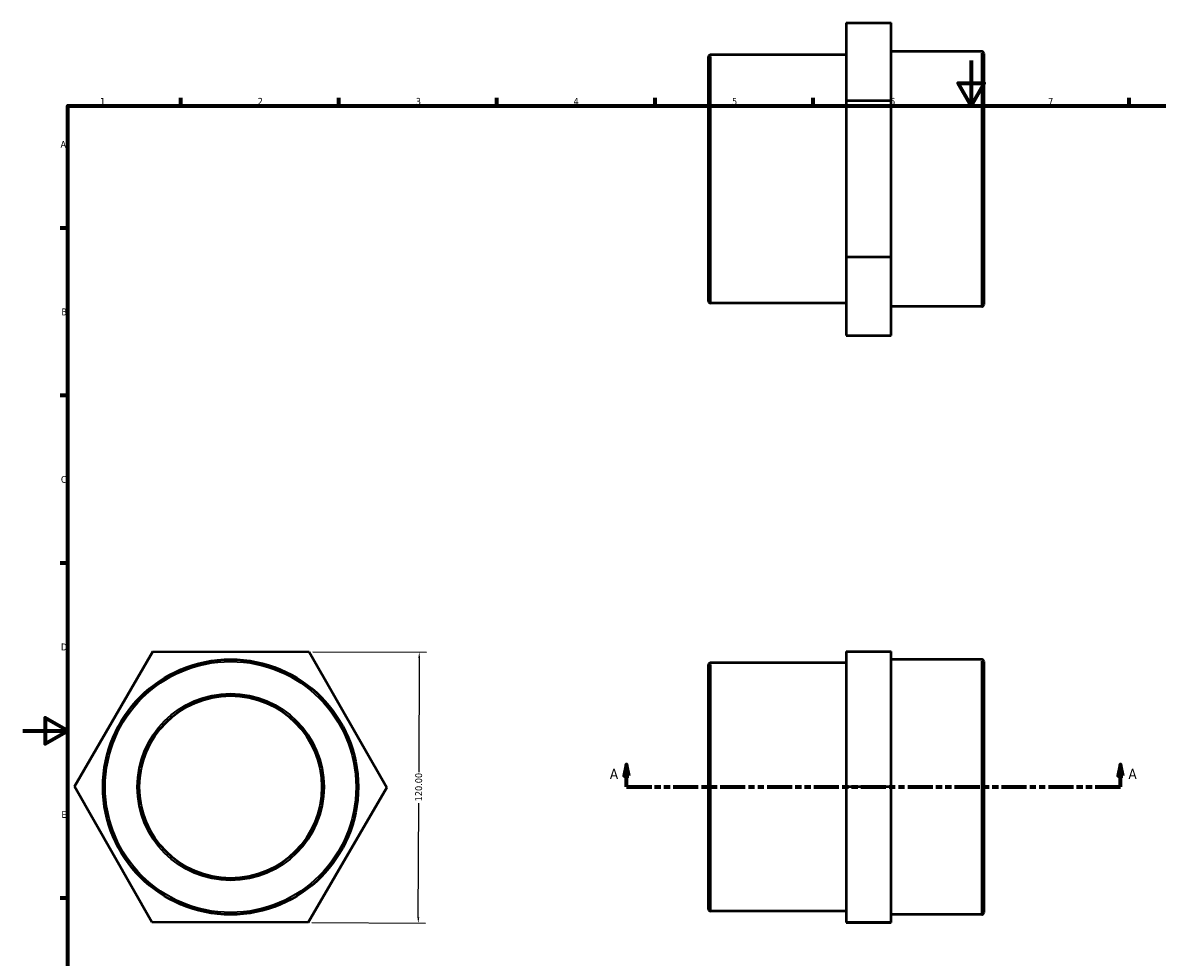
# Model space of a CAD drawing. Header units: millimetres. Extents: x 0 to 905, y -236 to 611.
# Tile 2 of 3: x 0 to 503, y 197 to 611. Entities that reach past the tile are written whole.
import ezdxf

# ---------------------------------------------------------------- set-up
doc = ezdxf.new("R2010")
doc.units = ezdxf.units.MM
doc.linetypes.add('DOUBLE_DASH_CHAIN', pattern=[1.2403, 0.6614, -0.0827, 0.1654, -0.0827, 0.1654, -0.0827])
for name, color, linetype, lineweight in [('Border (ANSI)', 7, 'Continuous', 70), ('Dimension (ANSI)', 7, 'Continuous', 25), ('Section Line (ANSI)', 7, 'DOUBLE_DASH_CHAIN', 70), ('Visible (ANSI)', 7, 'Continuous', 50), ('Visible Narrow (ANSI)', 7, 'Continuous', 35)]:
    doc.layers.add(name, color=color, linetype=linetype, lineweight=lineweight)
doc.styles.add('Label Text (ANSI)', font='tahoma.ttf')
doc.styles.add('Note Text (ANSI)', font='tahoma.ttf')
doc.dimstyles.new('Default - mm (ANSI)', dxfattribs={"dimtxt": 3.048, "dimasz": 2.5, "dimexe": 3.175, "dimexo": 1.6002, "dimgap": 0.8, "dimtad": 0, "dimtoh": 1, "dimrnd": 1e-08, "dimzin": 4, "dimdsep": 46, "dimtxsty": 'Note Text (ANSI)', "dimcen": 0.09, "dimdle": 10, "dimclrd": 256, "dimclre": 256, "dimclrt": 256, "dimadec": 1, "dimazin": 1, "dimtfac": 1, "dimtofl": 0, "dimtmove": 0, "dimatfit": 3, "dimfxl": 1, "dimtolj": 1, "dimtzin": 4, "dimlwd": -1, "dimlwe": -1, "dimarcsym": 0})

# ---------------------------------------------------------------- blocks, each defined once
blk = doc.blocks.new('Borders Default Border')
at = {"layer": 'Border (ANSI)'}
for p, q in [((70.08, 574), (70.08, 577.45)), ((140.17, 574), (140.17, 577.45)), ((210.25, 574), (210.25, 577.45)), ((280.33, 574), (280.33, 577.45)), ((350.42, 574), (350.42, 577.45)), ((490.58, 574), (490.58, 577.45)), ((20, 519.75), (16.55, 519.75)), ((20, 445.5), (16.55, 445.5)), ((20, 371.25), (16.55, 371.25)), ((20, 222.75), (16.55, 222.75))]:
    blk.add_line(p, q, dxfattribs=at)
at = {"layer": 'Border (ANSI)', "flags": 128}
for points in [[(420.5, 594), (420.5, 574), (414.73, 584), (426.27, 584), (420.5, 574)], [(20, 20), (20, 574), (821, 574), (821, 20), (20, 20)], [(0, 297), (20, 297), (10, 302.77), (10, 291.23), (20, 297)]]:
    blk.add_lwpolyline(points, dxfattribs=at)
at = {"layer": 'Border (ANSI)', "char_height": 3.05, "attachment_point": 7, "style": 'Note Text (ANSI)'}
for s, insert in [('2', (104.2, 574.4)), ('1', (34.35, 574.4)), ('3', (174.26, 574.34)), ('4', (244.23, 574.4)), ('5', (314.48, 574.34)), ('6', (384.49, 574.34)), ('7', (454.6, 574.4)), ('A', (16.78, 555.35)), ('B', (17.15, 481.1)), ('C', (16.95, 406.8)), ('D', (16.96, 332.6)), ('E', (17.21, 258.35))]:
    blk.add_mtext(s, dxfattribs=dict(at, insert=insert))
blk = doc.blocks.new('2dTransSection0')
at = {"layer": 'Section Line (ANSI)', "linetype": 'Continuous'}
for p, q in [((267.65, 282.05), (266.65, 277.05)), ((267.65, 277.05), (267.65, 282.05)), ((268.65, 277.05), (267.65, 282.05)), ((486.71, 282.05), (485.71, 277.05)), ((486.71, 277.05), (486.71, 282.05)), ((487.71, 277.05), (486.71, 282.05)), ((266.65, 277.05), (268.65, 277.05)), ((267.65, 272.05), (267.65, 277.05)), ((485.71, 277.05), (487.71, 277.05)), ((486.71, 272.05), (486.71, 277.05)), ((267.65, 272.05), (278.84, 272.05)), ((475.52, 272.05), (486.71, 272.05))]:
    blk.add_line(p, q, dxfattribs=at)
at = {"layer": 'Section Line (ANSI)', "linetype": 'DOUBLE_DASH_CHAIN', "ltscale": 16.759836}
blk.add_line((267.65, 272.05), (486.71, 272.05), dxfattribs=at)
at = {"layer": 'Section Line (ANSI)', "linetype": 'Continuous', "flags": 128}
for points in [[(268.65, 277.05), (267.65, 282.05), (266.65, 277.05), (268.65, 277.05)], [(487.71, 277.05), (486.71, 282.05), (485.71, 277.05), (487.71, 277.05)]]:
    blk.add_lwpolyline(points, dxfattribs=at)
at = {"layer": 'Section Line (ANSI)'}
for points in [[(268.65, 277.05), (267.65, 282.05), (266.65, 277.05), (268.65, 277.05)], [(487.71, 277.05), (486.71, 282.05), (485.71, 277.05), (487.71, 277.05)]]:
    blk.add_solid(points, dxfattribs=at)
at = {"layer": 'Section Line (ANSI)', "char_height": 4.57, "attachment_point": 7, "style": 'Label Text (ANSI)'}
for insert in [(260.29, 275.55), (490.18, 275.55)]:
    blk.add_mtext('A', dxfattribs=dict(at, insert=insert))
blk = doc.blocks.new('*D9')
at = {"layer": 'Defpoints', "color": 0, "transparency": 16777216}
for p in [(127.03, 331.93), (126.61, 211.93), (175.38, 211.75)]:
    blk.add_point(p, dxfattribs=at)
at = {"layer": 'Dimension (ANSI)', "transparency": 16777216}
for p, q in [((128.63, 331.92), (178.98, 331.74)), ((175.79, 329.25), (175.61, 278.59)), ((175.38, 214.25), (175.56, 264.91)), ((128.21, 211.92), (178.55, 211.74))]:
    blk.add_line(p, q, dxfattribs=at)
for points in [[(175.37, 329.26), (176.21, 329.25), (175.8, 331.75)], [(174.97, 214.26), (175.8, 214.25), (175.38, 211.75)]]:
    blk.add_solid(points, dxfattribs=at)
at = {"layer": 'Dimension (ANSI)', "transparency": 16777216, "insert": (173.98, 265.72), "char_height": 3.048, "attachment_point": 1, "rotation": 89.797, "style": 'Note Text (ANSI)'}
blk.add_mtext('\\A1;120.00', dxfattribs=at)

msp = doc.modelspace()

# ---------------------------------------------------------------- linework, layer by layer
at = {"layer": 'Visible (ANSI)'}
for p, q in [((365.031, 610.79), (385.031, 610.79)), ((365.031, 610.79), (365.031, 576.362)), ((385.031, 576.362), (385.031, 610.79)), ((304.031, 487.409), (304.031, 595.609)), ((365.031, 596.509), (304.931, 596.509)), ((425.131, 598.024), (385.031, 598.024)), ((426.031, 597.124), (426.031, 485.894)), ((365.031, 576.362), (385.031, 576.362)), ((365.031, 576.362), (365.031, 507.08)), ((385.031, 507.08), (385.031, 576.362)), ((365.031, 507.08), (385.031, 507.08)), ((365.031, 507.08), (365.031, 472.227)), ((385.031, 472.227), (385.031, 507.08)), ((365.031, 486.509), (304.931, 486.509)), ((425.131, 484.994), (385.031, 484.994)), ((365.031, 472.227), (385.031, 472.227)), ((22.895, 272.295), (57.749, 332.172)), ((57.749, 332.172), (127.03, 331.927)), ((365.031, 332.172), (385.031, 332.172)), ((365.031, 332.172), (365.031, 272.295)), ((385.031, 272.295), (385.031, 332.172)), ((127.03, 331.927), (161.459, 271.804)), ((365.031, 327.05), (304.931, 327.05)), ((425.131, 328.565), (385.031, 328.565)), ((426.031, 327.665), (426.031, 216.435)), ((304.031, 217.95), (304.031, 326.15)), ((57.324, 212.173), (22.895, 272.295)), ((161.459, 271.804), (126.605, 211.927)), ((365.031, 272.295), (385.031, 272.295)), ((365.031, 272.295), (365.031, 212.173)), ((385.031, 212.173), (385.031, 272.295)), ((365.031, 217.05), (304.931, 217.05)), ((126.605, 211.927), (57.324, 212.173)), ((365.031, 212.173), (385.031, 212.173)), ((365.031, 212.173), (365.031, 211.927)), ((365.031, 211.927), (385.031, 211.927)), ((425.131, 215.535), (385.031, 215.535)), ((385.031, 211.927), (385.031, 212.173))]:
    msp.add_line(p, q, dxfattribs=at)
for radius in [56.515, 40.5]:
    msp.add_circle((92.177, 272.05), radius, dxfattribs=at)
for centre, start, end in [((304.931, 595.609), 90, 180), ((425.131, 597.124), 0, 90), ((304.931, 487.409), 180, 270), ((425.131, 485.894), 270, 0), ((304.931, 326.15), 90, 180), ((425.131, 327.665), 0, 90), ((304.931, 217.95), 180, 270), ((425.131, 216.435), 270, 0)]:
    msp.add_arc(centre, 0.9, start, end, dxfattribs=at)
at = {"layer": 'Visible Narrow (ANSI)'}
for p, q in [((304.931, 595.831), (304.931, 487.186)), ((425.131, 485.689), (425.131, 597.328)), ((425.131, 216.23), (425.131, 327.869)), ((304.931, 326.373), (304.931, 217.727))]:
    msp.add_line(p, q, dxfattribs=at)
for radius in [55.615, 41.4]:
    msp.add_circle((92.177, 272.05), radius, dxfattribs=at)

# ---------------------------------------------------------------- block references
msp.add_blockref('Borders Default Border', (0, 0))
at = {"layer": 'Section Line (ANSI)'}
msp.add_blockref('2dTransSection0', (0, 0), dxfattribs=at)

# ---------------------------------------------------------------- dimensions: what is measured, and where the dimension line sits
at = {"layer": 'Dimension (ANSI)'}
dim = msp.add_linear_dim(base=(175.375, 211.755), p1=(127.03, 331.927), p2=(126.605, 211.927), angle=269.79704, dimstyle='Default - mm (ANSI)', override={"dimtoh": 0, "dimdec": 2, "dimtp": 0, "dimtm": 0, "dimtdec": 2, "dimatfit": 1}, dxfattribs=at)
dim.commit()
dim.dimension.update_dxf_attribs({"geometry": '*D9', "text_midpoint": (175.588, 271.754), "dimtype": 160})

doc.saveas('drawing.dxf')
